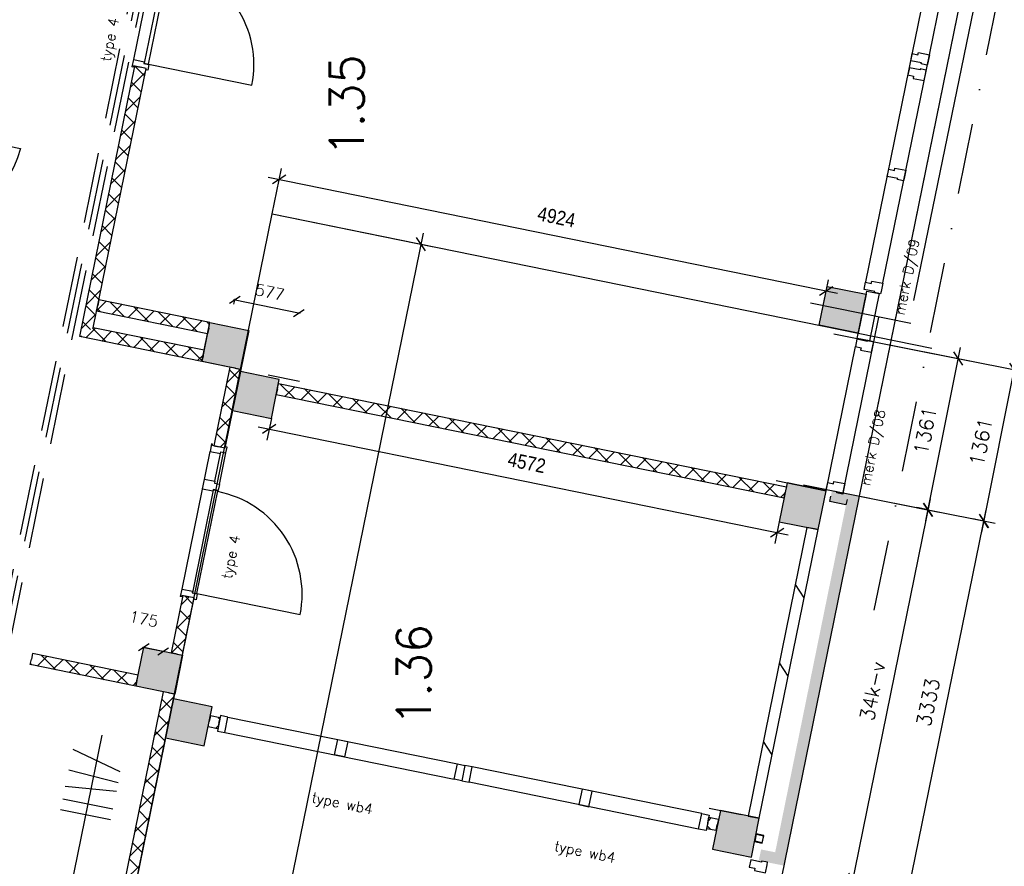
# Model space of a CAD drawing. Extents: x -84256 to 172857, y -58817 to 112048.
# Tile 27 of 90: x 22580 to 31266, y 20707 to 28180. Entities that reach past the tile are written whole.
import ezdxf

# ---------------------------------------------------------------- set-up
doc = ezdxf.new("R2010")
doc.units = 0
doc.header["$LTSCALE"] = 50
doc.header["$MEASUREMENT"] = 0
doc.header["$PDMODE"] = 3
doc.header["$PDSIZE"] = 0.001
doc.linetypes.add('DASHDOT', pattern=[25, 12.5, -6.25, 0, -6.25])
doc.linetypes.add('DASHED', pattern=[0.75, 0.5, -0.25])
doc.layers.get('0').update_dxf_attribs({"linetype": 'CONTINUOUS'})
doc.layers.get('DEFPOINTS').update_dxf_attribs({"linetype": 'CONTINUOUS'})
for name, color, linetype in [('_BRANDCOMPART', 6, 'DASHDOT'), ('_DETAILNUMMERS', 4, 'CONTINUOUS'), ('A--01A1_ACEER', 1, 'CONTINUOUS'), ('A--A21--_F123-', 9, 'CONTINUOUS'), ('A--A22--_F12--', 7, 'CONTINUOUS'), ('A--A22--_F123-', 9, 'CONTINUOUS'), ('A--A28--_F-2--', 7, 'CONTINUOUS'), ('A--A28--_F12--', 7, 'CONTINUOUS'), ('A--A28--_F123-', 9, 'CONTINUOUS'), ('A--L21--', 3, 'CONTINUOUS'), ('A--L21--_F-2--', 7, 'CONTINUOUS'), ('A--L21A2_ISOLATIE', 1, 'CONTINUOUS'), ('A--L22--', 7, 'CONTINUOUS'), ('A--L22--_F-2--', 7, 'CONTINUOUS'), ('A--L22--_F12--', 7, 'CONTINUOUS'), ('A--L28--', 7, 'CONTINUOUS'), ('A--L28--_F-2--', 7, 'CONTINUOUS'), ('A--L28--_F12--', 7, 'CONTINUOUS'), ('A--L31--', 2, 'CONTINUOUS'), ('A--L31--_F123-', 7, 'CONTINUOUS'), ('A--L32--', 7, 'CONTINUOUS'), ('A--L32--_F123-', 1, 'CONTINUOUS'), ('A--L32--_F123-DRAAIR', 7, 'CONTINUOUS'), ('A--L3A1_VPORTS', 1, 'CONTINUOUS'), ('A--M$1A-_F123-', 1, 'CONTINUOUS'), ('A--T$1A-_F123-_R', 4, 'CONTINUOUS'), ('kolom350x350', 1, 'CONTINUOUS'), ('TEKSTKOZIJNMERK', 2, 'CONTINUOUS'), ('X--LR---_CP', 7, 'CONTINUOUS')]:
    doc.layers.add(name, color=color, linetype=linetype)
doc.layers.add('bruto vloeroppervlak', color=3, linetype='CONTINUOUS', plot=False)
doc.styles.add('ALFA-0_25', font='ROMANS')
doc.styles.add('B-01', font='SIMPLEX.SHX', dxfattribs={"width": 0.8, "height": 4.5})
doc.styles.add('HIEMSTRA', font='romans.shx')
doc.styles.get("Standard").update_dxf_attribs({"font": 'txt', "width": 0.9})
doc.dimstyles.new('BEILEN', dxfattribs={"dimscale": 40, "dimtxt": 2.5, "dimasz": 2, "dimexe": 0.3, "dimexo": 0.3, "dimgap": 2, "dimtad": 1, "dimdec": 0, "dimzin": 0, "dimdsep": 46, "dimtxsty": 'HIEMSTRA', "dimblk1": 'OBLIQUE', "dimblk2": 'OBLIQUE', "dimsah": 1, "dimcen": -0.09, "dimdle": 0.3, "dimse1": 1, "dimclrd": 2, "dimclre": 2, "dimclrt": 3, "dimadec": 0, "dimazin": 0, "dimtfac": 1, "dimtdec": 4, "dimtofl": 0, "dimtmove": 2, "dimatfit": 3, "dimldrblk": 'OBLIQUE', "dimfxl": 1, "dimtvp": 625, "dimtolj": 1, "dimtzin": 0, "dimarcsym": 0})
doc.dimstyles.get("Standard").update_dxf_attribs({"dimscale": 40, "dimtxt": 2.5, "dimasz": 2, "dimexe": 0.3, "dimexo": 0.3, "dimgap": 2, "dimtad": 0, "dimdec": 0, "dimzin": 0, "dimdsep": 46, "dimtxsty": 'HIEMSTRA', "dimblk1": 'OBLIQUE', "dimblk2": 'OBLIQUE', "dimsah": 1, "dimcen": -0.09, "dimdle": 0.3, "dimse1": 1, "dimclrd": 2, "dimclre": 2, "dimclrt": 3, "dimadec": 0, "dimazin": 0, "dimtfac": 1, "dimtdec": 4, "dimtix": 1, "dimtmove": 0, "dimatfit": 3, "dimldrblk": 'OBLIQUE', "dimfxl": 1, "dimtvp": 625, "dimtolj": 1, "dimtzin": 0, "dimarcsym": 0})
doc.dimstyles.new('STANDARD$0', dxfattribs={"dimscale": 50, "dimtxt": 2.5, "dimasz": 2, "dimexe": 2, "dimexo": 0, "dimgap": 2, "dimtad": 1, "dimdec": 0, "dimzin": 0, "dimdsep": 46, "dimtxsty": 'ALFA-0_25', "dimblk1": 'OBLIQUE', "dimblk2": 'OBLIQUE', "dimsah": 1, "dimcen": -3, "dimdle": 2, "dimclrd": 1, "dimclre": 1, "dimclrt": 2, "dimadec": 0, "dimazin": 0, "dimtfac": 0.666667, "dimtofl": 0, "dimtmove": 2, "dimatfit": 3, "dimldrblk": 'OBLIQUE', "dimfxl": 1, "dimtvp": 0.833333, "dimtolj": 1, "dimtzin": 0, "dimarcsym": 0})

# ---------------------------------------------------------------- blocks, each defined once
blk = doc.blocks.new('*U1184')
at = {"layer": 'A--A22--_F123-', "linetype": 'Continuous'}
h = blk.add_hatch(dxfattribs=at)
h.set_pattern_fill('ALFAKRS', color=256, scale=120, style=0)
h.set_pattern_definition([(45, (-23169.33, -25422.21), (-84.8528, 84.8528), []), (135, (-23169.33, -25422.21), (-84.8528, -84.8528), [])])
h.paths.add_polyline_path([(0, 0), (-59, -39), (427.3, 2348), (476.3, 2338), (525.2, 2328), (59, 39)])
at = {"layer": 'A--L22--_F-2--', "color": 2, "linetype": 'Continuous'}
for points in [[(-59, -39), (-59, -39), (427.3, 2348), (476.3, 2338)], [(59, 39), (59, 39), (525.2, 2328), (476.3, 2338)]]:
    blk.add_lwpolyline(points, dxfattribs=at)
blk = doc.blocks.new('dr_930type4')
at = {"layer": 'A--L32--_F123-', "color": 1}
for p, q in [((67, 0), (1307, 0)), ((1038, -139), (1322, -139)), ((1057, -93.8), (1307, -93.8))]:
    blk.add_line(p, q, dxfattribs=at)
at = {"layer": 'A--L32--_F123-'}
for points in [[(0, -9), (0, 0), (67, 0), (67, -93.8), (52, -93.8), (52, -139), (0, -139), (0, -121), (12, -121), (12, -9), (0, -9)], [(969, 0), (1055, 0), (1057, 0), (1057, -93.8), (1057, -93.8), (1040, -93.8), (1040, -137), (1038, -139), (986, -139), (984, -137), (984, -93.8), (969, -93.8), (967, -93.8), (967, 0)], [(1374, -9), (1374, 0), (1307, 0), (1307, -93.8), (1322, -93.8), (1322, -139), (1374, -139), (1374, -121), (1362, -121), (1362, -9), (1374, -9)], [(54, -95.6), (54, -135.6), (980.1, -135.6), (977.1, -95.6), (54, -95.6)]]:
    blk.add_lwpolyline(points, close=True, dxfattribs=at)
blk.add_point((1374, 0), dxfattribs=at)
blk.add_point((1374, 0), dxfattribs=at)
at = {"layer": 'A--L32--_F123-DRAAIR', "color": 1}
blk.add_lwpolyline([(54, -135.6), (54, -1065.6, 0.414214), (973, -135.8)], format="xyb", dxfattribs=at)
at = {"layer": 'X--LR---_CP', "color": 1, "linetype": 'Continuous'}
blk.add_point((0, 0), dxfattribs=at)
at = {"layer": 'X--LR---_CP', "color": 1}
blk.add_point((982, 0), dxfattribs=at)
blk = doc.blocks.new('*U1126')
at = {"layer": 'A--A22--_F123-', "linetype": 'Continuous'}
h = blk.add_hatch(dxfattribs=at)
h.set_pattern_fill('ALFAKRS', color=256, scale=120, style=0)
h.set_pattern_definition([(45, (-24198.22, -25212.63), (-84.8528, 84.8528), []), (135, (-24198.22, -25212.63), (-84.8528, -84.8528), [])])
h.paths.add_polyline_path([(0, 0), (-10, -49), (-1087.9, 170.6), (-1028.9, 209.6), (-969.9, 248.6), (10, 49)])
at = {"layer": 'A--L22--_F-2--', "color": 2, "linetype": 'Continuous'}
for points in [[(0, 0), (10, 49), (-969.9, 248.6), (-969.9, 248.6)], [(0, 0), (-10, -49), (-1087.9, 170.6), (-1087.9, 170.6)]]:
    blk.add_lwpolyline(points, dxfattribs=at)
blk = doc.blocks.new('Q020437-')
at = {"layer": 'A--A28--_F12--', "color": 8}
for points in [[(-175, -175), (-175, 175), (175, 175)], [(-175, -175), (175, 175), (175, -175)]]:
    blk.add_solid(points, dxfattribs=at)
at = {"layer": 'A--L28--_F12--', "color": 3, "linetype": 'Continuous'}
blk.add_lwpolyline([(-175, -175), (-175, 175), (175, 175), (175, -175)], close=True, dxfattribs=at)
at = {"layer": 'X--LR---_CP'}
for p in [(-175, 0), (-175, 0), (175, 0)]:
    blk.add_point(p, dxfattribs=at)
blk = doc.blocks.new('_OBLIQUE')
at = {"color": 0, "linetype": 'ByBlock'}
blk.add_line((-0.5, -0.5), (0.5, 0.5), dxfattribs=at)
blk = doc.blocks.new('*D129')
at = {"layer": 'A--M$1A-_F123-', "color": 2, "linetype": 'Continuous', "lineweight": -2, "transparency": 16777216}
blk.add_line((23662.5, 22642.8), (23857.5, 22603.1), dxfattribs=at)
at = {"layer": 'DEFPOINTS', "color": 0, "linetype": 'Continuous', "transparency": 16777216}
for p in [(23674.3, 22640.4), (23845.7, 22605.5), (23845.7, 22605.5)]:
    blk.add_point(p, dxfattribs=at)
at = {"layer": 'A--M$1A-_F123-', "color": 2, "linetype": 'Continuous', "lineweight": -2, "transparency": 16777216, "xscale": 80, "yscale": 80, "zscale": 80}
for p, rotation in [((23674.3, 22640.4), 168.4862903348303), ((23845.7, 22605.5), 348.4862903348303)]:
    blk.add_blockref('_OBLIQUE', p, dxfattribs=dict(at, rotation=rotation))
at = {"layer": 'A--M$1A-_F123-', "color": 3, "linetype": 'Continuous', "transparency": 16777216, "insert": (23674.2, 22890.5), "char_height": 100, "attachment_point": 5, "rotation": 348.48629, "style": 'HIEMSTRA'}
blk.add_mtext('\\A1;175', dxfattribs=at)
blk = doc.blocks.new('*U1025')
at = {"layer": 'A--A22--_F123-', "linetype": 'Continuous'}
blk.add_hatch(color=256, dxfattribs=at).paths.add_polyline_path([(0, 0), (-147, 29.9), (2204.3, 11572.9), (2351.3, 11543), (2498.3, 11513), (147, -29.9)])
at = {"layer": 'A--A22--_F12--', "color": 8}
for points in [[(0, 0), (-147, 29.9), (2351.3, 11543), (2204.3, 11572.9)], [(2351.3, 11543), (2498.3, 11513), (0, 0), (147, -29.9)]]:
    blk.add_solid(points, dxfattribs=at)
at = {"layer": 'A--L22--_F12--', "color": 3, "linetype": 'Continuous'}
for points in [[(0, 0), (-147, 29.9), (2204.3, 11572.9), (2351.3, 11543)], [(0, 0), (147, -29.9), (2498.3, 11513), (2351.3, 11543)]]:
    blk.add_lwpolyline(points, dxfattribs=at)
blk = doc.blocks.new('*D404')
at = {"layer": 'A--M$1A-_F123-', "color": 1, "linetype": 'Continuous', "lineweight": -2, "transparency": 16777216}
for p, q in [((24469.5, 25667.6), (24479.6, 25717.2)), ((25054.3, 25587.9), (24465.4, 25707.8))]:
    blk.add_line(p, q, dxfattribs=at)
at = {"layer": 'DEFPOINTS', "color": 0, "linetype": 'Continuous', "transparency": 16777216}
for p in [(24467.1, 25655.8), (24477.2, 25705.4), (25032.5, 25540.7)]:
    blk.add_point(p, dxfattribs=at)
at = {"layer": 'A--M$1A-_F123-', "color": 1, "linetype": 'Continuous', "lineweight": -2, "transparency": 16777216, "xscale": 80, "yscale": 80, "zscale": 80}
for p, rotation in [((24477.2, 25705.4), 168.4862903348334), ((25042.6, 25590.3), 348.4862903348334)]:
    blk.add_blockref('_OBLIQUE', p, dxfattribs=dict(at, rotation=rotation))
at = {"layer": 'A--M$1A-_F123-', "color": 2, "linetype": 'Continuous', "transparency": 16777216, "insert": (24785.8, 25775.2), "char_height": 100, "attachment_point": 5, "rotation": 348.48629, "style": 'HIEMSTRA'}
blk.add_mtext('\\A1;577', dxfattribs=at)
blk = doc.blocks.new('dr_880 type1')
at = {"layer": 'A--L32--_F123-', "color": 1}
blk.add_line((67, 0), (917, 0), dxfattribs=at)
at = {"layer": 'A--L32--_F123-'}
for points in [[(0, 9), (0, 0), (67, 0), (67, 93.8), (50, 93.8), (50, 139), (0, 139), (0, 121), (12, 121), (12, 9), (0, 9)], [(52, 95.6), (52, 135.6), (932, 135.6), (929, 95.6), (52, 95.6)], [(984, 9), (984, 0), (917, 0), (917, 93.8), (934, 93.8), (934, 139), (984, 139), (984, 121), (972, 121), (972, 9), (984, 9)]]:
    blk.add_lwpolyline(points, close=True, dxfattribs=at)
at = {"layer": 'A--L32--_F123-DRAAIR', "color": 1}
blk.add_lwpolyline([(52, 135.6), (52, 1015.6, -0.381848), (924.9, 135.8)], format="xyb", dxfattribs=at)
at = {"layer": 'X--LR---_CP', "color": 1}
for p in [(12, 121), (12, 9)]:
    blk.add_point(p, dxfattribs=at)
at = {"layer": 'X--LR---_CP', "color": 2}
for p in [(972, 121), (972, 9)]:
    blk.add_point(p, dxfattribs=at)
at = {"layer": 'X--LR---_CP'}
blk.add_point((0, 0), dxfattribs=at)
blk = doc.blocks.new('kolom350x350')
at = {"layer": 'kolom350x350', "linetype": 'Continuous'}
blk.add_hatch(color=53, dxfattribs=at).paths.add_polyline_path([(0, 0), (350, 0), (350, 350), (0, 350)])
blk.add_lwpolyline([(0, 0), (350, 0), (350, 350), (0, 350)], close=True, dxfattribs=at)
blk = doc.blocks.new('*D590')
at = {"layer": 'A--M$1A-_F123-', "color": 1, "linetype": 'Continuous', "lineweight": -2, "transparency": 16777216}
for p, q in [((30400.7, 20391.1), (31105.8, 23852.9)), ((31085.9, 23755), (30987.9, 23774.9)), ((30420.6, 20489.1), (30322.7, 20509.1))]:
    blk.add_line(p, q, dxfattribs=at)
at = {"layer": 'DEFPOINTS', "color": 0, "linetype": 'Continuous', "transparency": 16777216}
for p in [(31085.9, 23755), (31085.9, 23755), (30420.6, 20489.1)]:
    blk.add_point(p, dxfattribs=at)
at = {"layer": 'A--M$1A-_F123-', "color": 1, "linetype": 'Continuous', "lineweight": -2, "transparency": 16777216, "xscale": 100, "yscale": 100, "zscale": 100}
for p, rotation in [((31085.9, 23755), 78.48652450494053), ((30420.6, 20489.1), 258.4865245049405)]:
    blk.add_blockref('_OBLIQUE', p, dxfattribs=dict(at, rotation=rotation))
at = {"layer": 'A--M$1A-_F123-', "color": 2, "linetype": 'Continuous', "transparency": 16777216, "insert": (30594, 22154.5), "char_height": 125, "attachment_point": 5, "rotation": 78.48652, "style": 'ALFA-0_25'}
blk.add_mtext('\\A1;3333', dxfattribs=at)
blk = doc.blocks.new('*D591')
at = {"layer": 'A--M$1A-_F123-', "color": 1, "linetype": 'Continuous', "lineweight": -2, "transparency": 16777216}
for p, q in [((29910.8, 20490.9), (30613.4, 23951.5)), ((30593.5, 23853.5), (30495.5, 23873.4)), ((29930.7, 20588.9), (29832.7, 20608.8))]:
    blk.add_line(p, q, dxfattribs=at)
at = {"layer": 'DEFPOINTS', "color": 0, "linetype": 'Continuous', "transparency": 16777216}
for p in [(30593.5, 23853.5), (30593.5, 23853.5), (29930.7, 20588.9)]:
    blk.add_point(p, dxfattribs=at)
at = {"layer": 'A--M$1A-_F123-', "color": 1, "linetype": 'Continuous', "lineweight": -2, "transparency": 16777216, "xscale": 100, "yscale": 100, "zscale": 100}
for p, rotation in [((30593.5, 23853.5), 78.5233634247), ((29930.7, 20588.9), 258.5233634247)]:
    blk.add_blockref('_OBLIQUE', p, dxfattribs=dict(at, rotation=rotation))
at = {"layer": 'A--M$1A-_F123-', "color": 2, "linetype": 'Continuous', "transparency": 16777216, "insert": (30102.9, 22253.5), "char_height": 125, "attachment_point": 5, "rotation": 78.52336, "style": 'ALFA-0_25'}
blk.add_mtext('\\A1;34k-v', dxfattribs=at)
blk = doc.blocks.new('*D595')
at = {"layer": 'A--M$1A-_F123-', "color": 1, "linetype": 'Continuous', "lineweight": -2, "transparency": 16777216}
for p, q in [((30254.4, 25309.7), (31451, 25070.3)), ((31066.3, 23656.9), (31372.6, 25188)), ((29987.3, 23974.8), (31183.9, 23735.3))]:
    blk.add_line(p, q, dxfattribs=at)
at = {"layer": 'DEFPOINTS', "color": 0, "linetype": 'Continuous', "transparency": 16777216}
for p in [(30254.4, 25309.7, -0.1), (31353, 25089.9), (29987.3, 23974.8)]:
    blk.add_point(p, dxfattribs=at)
at = {"layer": 'A--M$1A-_F123-', "color": 1, "linetype": 'Continuous', "lineweight": -2, "transparency": 16777216, "xscale": 100, "yscale": 100, "zscale": 100}
for p, rotation in [((31353, 25089.9), 78.68607110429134), ((31085.9, 23755), 258.6860711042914)]:
    blk.add_blockref('_OBLIQUE', p, dxfattribs=dict(at, rotation=rotation))
at = {"layer": 'A--M$1A-_F123-', "color": 2, "linetype": 'Continuous', "transparency": 16777216, "insert": (31060.1, 24454.3), "char_height": 125, "attachment_point": 5, "rotation": 78.68607, "style": 'ALFA-0_25'}
blk.add_mtext('\\A1;1361', dxfattribs=at)
blk = doc.blocks.new('*D596')
at = {"layer": 'A--M$1A-_F123-', "color": 1, "linetype": 'Continuous', "lineweight": -2, "transparency": 16777216}
for p, q in [((29762, 25408.2), (30958.6, 25168.8)), ((30573.9, 23755.4), (30880.2, 25286.5)), ((29494.9, 24073.3), (30691.6, 23833.9))]:
    blk.add_line(p, q, dxfattribs=at)
at = {"layer": 'DEFPOINTS', "color": 0, "linetype": 'Continuous', "transparency": 16777216}
for p in [(29762, 25408.2, -0.1), (30860.6, 25188.4), (29494.9, 24073.3)]:
    blk.add_point(p, dxfattribs=at)
at = {"layer": 'A--M$1A-_F123-', "color": 1, "linetype": 'Continuous', "lineweight": -2, "transparency": 16777216, "xscale": 100, "yscale": 100, "zscale": 100}
for p, rotation in [((30860.6, 25188.4), 78.68607110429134), ((30593.5, 23853.5), 258.6860711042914)]:
    blk.add_blockref('_OBLIQUE', p, dxfattribs=dict(at, rotation=rotation))
at = {"layer": 'A--M$1A-_F123-', "color": 2, "linetype": 'Continuous', "transparency": 16777216, "insert": (30567.7, 24552.8), "char_height": 125, "attachment_point": 5, "rotation": 78.68607, "style": 'ALFA-0_25'}
blk.add_mtext('\\A1;1361', dxfattribs=at)
blk = doc.blocks.new('*U862')
at = {"layer": 'A--A22--_F123-', "linetype": 'Continuous'}
h = blk.add_hatch(dxfattribs=at)
h.set_pattern_fill('ALFAKRS', color=256, scale=120, style=0)
h.set_pattern_definition([(45, (-23614.39, -22346.49), (-84.8528, 84.8528), []), (135, (-23614.39, -22346.49), (-84.8528, -84.8528), [])])
h.paths.add_polyline_path([(0, 0), (-10, -49), (-940.9, 140.6), (-930.9, 189.6), (-920.9, 238.6), (10, 49)])
at = {"layer": 'A--L22--_F-2--', "color": 2, "linetype": 'Continuous'}
for points in [[(0, 0), (-10, -49), (-940.9, 140.6), (-930.9, 189.6)], [(0, 0), (10, 49), (-920.9, 238.6), (-930.9, 189.6)]]:
    blk.add_lwpolyline(points, dxfattribs=at)
blk = doc.blocks.new('*U861')
at = {"layer": 'A--A22--_F123-', "linetype": 'Continuous'}
h = blk.add_hatch(dxfattribs=at)
h.set_pattern_fill('ALFAKRS', color=256, scale=120, style=0)
h.set_pattern_definition([(45, (-23896.05, -22238.08), (-84.8528, 84.8528), []), (135, (-23896.05, -22238.08), (-84.8528, -84.8528), [])])
h.paths.add_polyline_path([(0, 0), (49, -10), (-623.8, -3312.6), (-662.8, -3253.6), (-701.8, -3194.7), (-49, 10)])
at = {"layer": 'A--L22--_F-2--', "color": 2, "linetype": 'Continuous'}
for points in [[(0, 0), (-49, 10), (-701.8, -3194.7), (-701.8, -3194.7)], [(0, 0), (49, -10), (-623.8, -3312.6), (-623.8, -3312.6)]]:
    blk.add_lwpolyline(points, dxfattribs=at)
blk = doc.blocks.new('*U860')
at = {"layer": 'A--A22--_F123-', "linetype": 'Continuous'}
h = blk.add_hatch(dxfattribs=at)
h.set_pattern_fill('ALFAKRS', color=256, scale=120, style=0)
h.set_pattern_definition([(45, (-24248.12, -25457.6), (-84.8528, 84.8528), []), (135, (-24248.12, -25457.6), (-84.8528, -84.8528), [])])
h.paths.add_polyline_path([(0, 0), (-10, -49), (-989.9, 150.6), (-979.9, 199.6), (-969.9, 248.6), (10, 49)])
at = {"layer": 'A--L22--_F-2--', "color": 2, "linetype": 'Continuous'}
for points in [[(0, 0), (-10, -49), (-989.9, 150.6), (-979.9, 199.6)], [(0, 0), (10, 49), (-969.9, 248.6), (-979.9, 199.6)]]:
    blk.add_lwpolyline(points, dxfattribs=at)
blk = doc.blocks.new('*D625')
at = {"layer": 'A--M$1A-_F123-', "color": 1, "lineweight": -2, "transparency": 16777216}
for p, q in [((24683, 24586.4), (29359, 23633.9)), ((24800.3, 24661.2), (24761, 24468.5)), ((29280.3, 23748.6), (29241, 23555.9))]:
    blk.add_line(p, q, dxfattribs=at)
at = {"layer": 'DEFPOINTS', "color": 0, "transparency": 16777216}
for p in [(24800.3, 24661.2), (29280.3, 23748.6), (29261, 23653.9)]:
    blk.add_point(p, dxfattribs=at)
at = {"layer": 'A--M$1A-_F123-', "color": 1, "lineweight": -2, "transparency": 16777216, "xscale": 100, "yscale": 100, "zscale": 100}
for p, rotation in [((24781, 24566.5), 168.4862903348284), ((29261, 23653.9), 348.4862903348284)]:
    blk.add_blockref('_OBLIQUE', p, dxfattribs=dict(at, rotation=rotation))
at = {"layer": 'A--M$1A-_F123-', "color": 2, "transparency": 16777216, "insert": (27053.4, 24269.4), "char_height": 125, "attachment_point": 5, "rotation": 348.48629}
blk.add_mtext('\\A1;4572', dxfattribs=at)
blk = doc.blocks.new('*U848')
at = {"layer": 'A--A22--_F123-', "linetype": 'Continuous'}
h = blk.add_hatch(dxfattribs=at)
h.set_pattern_fill('ALFAKRS', color=256, scale=120, style=0)
h.set_pattern_definition([(45, (-24853.16, -24920.84), (-84.8528, 84.8528), []), (135, (-24853.16, -24920.84), (-84.8528, -84.8528), [])])
h.paths.add_polyline_path([(0, 0), (10, 49), (4490, -863.6), (4480, -912.6), (4470, -961.6), (-10, -49)])
at = {"layer": 'A--L22--_F-2--', "color": 2, "linetype": 'Continuous'}
for points in [[(0, 0), (-10, -49), (4470, -961.6), (4480, -912.6)], [(0, 0), (10, 49), (4490, -863.6), (4480, -912.6)]]:
    blk.add_lwpolyline(points, dxfattribs=at)
blk = doc.blocks.new('koz01')
at = {"layer": 'A--L31--', "linetype": 'Continuous'}
for points in [[(0, -69.5), (67, -69.5), (67, 69.5), (0, 69.5)], [(1055, -69.5), (1145, -69.5), (1145, 69.5), (1055, 69.5)], [(2200, -69.5), (2133, -69.5), (2133, 69.5), (2200, 69.5)]]:
    blk.add_lwpolyline(points, close=True, dxfattribs=at)
at = {"layer": 'A--L3A1_VPORTS'}
for p, q in [((2133, 69.5), (67, 69.5)), ((2133, -69.5), (67, -69.5))]:
    blk.add_line(p, q, dxfattribs=at)
blk = doc.blocks.new('*U847')
at = {"layer": 'A--A22--_F123-', "linetype": 'Continuous'}
h = blk.add_hatch(dxfattribs=at)
h.set_pattern_fill('ALFAKRS', color=256, scale=120, style=0)
h.set_pattern_definition([(45, (-24337.59, -21969.05), (-84.8528, 84.8528), []), (135, (-24337.59, -21969.05), (-84.8528, -84.8528), [])])
h.paths.add_polyline_path([(0, 0), (-10, -49), (-95, -31.7), (-85, 17.3), (-75, 66.3), (10, 49)])
at = {"layer": 'A--L22--_F-2--', "color": 2, "linetype": 'Continuous'}
for points in [[(0, 0), (-10, -49), (-95, -31.7), (-85, 17.3)], [(0, 0), (10, 49), (-75, 66.3), (-85, 17.3)]]:
    blk.add_lwpolyline(points, dxfattribs=at)
blk = doc.blocks.new('*U846')
at = {"layer": 'A--A22--_F123-', "linetype": 'Continuous'}
h = blk.add_hatch(dxfattribs=at)
h.set_pattern_fill('ALFAKRS', color=256, scale=120, style=0)
h.set_pattern_definition([(45, (-28649.05, -21090.8), (-84.8528, 84.8528), []), (135, (-28649.05, -21090.8), (-84.8528, -84.8528), [])])
h.paths.add_polyline_path([(0, 0), (10, 49), (94.2, 31.8), (84.3, -17.2), (74.3, -66.2), (-10, -49)])
at = {"layer": 'A--L22--_F-2--', "color": 2, "linetype": 'Continuous'}
for points in [[(0, 0), (-10, -49), (74.3, -66.2), (84.3, -17.2)], [(0, 0), (10, 49), (94.2, 31.8), (84.3, -17.2)]]:
    blk.add_lwpolyline(points, dxfattribs=at)
blk = doc.blocks.new('*U845')
at = {"layer": 'A--A22--_F123-', "linetype": 'Continuous'}
h = blk.add_hatch(dxfattribs=at)
h.set_pattern_fill('ALFAKRS', color=256, scale=120, style=0)
h.set_pattern_definition([(45, (-24482.2, -25103.75), (-84.8528, 84.8528), []), (135, (-24482.2, -25103.75), (-84.8528, -84.8528), [])])
h.paths.add_polyline_path([(0, 0), (49, -10), (-92.6, -704.9), (-141.6, -694.9), (-190.5, -684.9), (-49, 10)])
at = {"layer": 'A--L22--_F-2--', "color": 2, "linetype": 'Continuous'}
for points in [[(0, 0), (-49, 10), (-190.5, -684.9), (-141.6, -694.9)], [(0, 0), (49, -10), (-92.6, -704.9), (-141.6, -694.9)]]:
    blk.add_lwpolyline(points, dxfattribs=at)
blk = doc.blocks.new('*U844')
at = {"layer": 'A--A22--_F123-', "linetype": 'Continuous'}
h = blk.add_hatch(dxfattribs=at)
h.set_pattern_fill('ALFAKRS', color=256, scale=120, style=0)
h.set_pattern_definition([(45, (-23968.23, -22580.57), (-84.8528, 84.8528), []), (135, (-23968.23, -22580.57), (-84.8528, -84.8528), [])])
h.paths.add_polyline_path([(0, 0), (-49, 10), (54, 515.4), (103, 505.5), (152, 495.5), (49, -10)])
at = {"layer": 'A--L22--_F-2--', "color": 2, "linetype": 'Continuous'}
for points in [[(0, 0), (-49, 10), (54, 515.4), (103, 505.5)], [(0, 0), (49, -10), (152, 495.5), (103, 505.5)]]:
    blk.add_lwpolyline(points, dxfattribs=at)
blk = doc.blocks.new('Q020607-')
at = {"layer": 'A--A28--_F-2--', "color": 3}
for points in [[(-31.4, 31.5), (-35, -34.9), (-35, 35.1)], [(-31.4, 31.5), (-35, 35.1), (35, 35.1)], [(-31.4, 31.5), (-31.4, -31.3), (-35, -34.9)], [(35, 35.1), (31.4, 31.5), (-31.4, 31.5)], [(35, 35.1), (35, -34.9), (31.4, 31.5)], [(35, -34.9), (31.4, -31.3), (31.4, 31.5)], [(35, -34.9), (-35, -34.9), (-31.4, -31.3)], [(35, -34.9), (-31.4, -31.3), (31.4, -31.3)]]:
    blk.add_solid(points, dxfattribs=at)
at = {"layer": 'A--L28--_F-2--', "color": 3, "linetype": 'Continuous'}
blk.add_lwpolyline([(-35, -34.9), (-31.4, -31.3), (-31.4, 31.5), (31.4, 31.5), (31.4, -31.3), (-31.4, -31.3), (-35, -34.9), (35, -34.9), (35, 35.1), (-35, 35.1)], close=True, dxfattribs=at)
at = {"layer": 'X--LR---_CP', "color": 4, "linetype": 'Continuous'}
for p in [(-35, 0.1), (0, 0), (35, 0.1)]:
    blk.add_point(p, dxfattribs=at)
blk = doc.blocks.new('*D1346')
at = {"layer": 'bruto vloeroppervlak', "color": 1, "lineweight": -2, "transparency": 16777216}
for p, q in [((24808.3, 26466.1), (26218.2, 26178.9)), ((26140.2, 26296.8), (22722.7, 9519.7)), ((21430.7, 9884.9), (22840.6, 9597.7))]:
    blk.add_line(p, q, dxfattribs=at)
at = {"layer": 'DEFPOINTS', "color": 0, "transparency": 16777216}
for p in [(24808.3, 26466.1), (21430.7, 9884.9), (22742.6, 9617.7)]:
    blk.add_point(p, dxfattribs=at)
at = {"layer": 'bruto vloeroppervlak', "color": 1, "lineweight": -2, "transparency": 16777216, "xscale": 100, "yscale": 100, "zscale": 100}
for p, rotation in [((26120.3, 26198.8), 78.48629033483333), ((22742.6, 9617.7), 258.4862903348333)]:
    blk.add_blockref('_OBLIQUE', p, dxfattribs=dict(at, rotation=rotation))
at = {"layer": 'bruto vloeroppervlak', "color": 2, "transparency": 16777216, "insert": (24272.2, 17940.7), "char_height": 125, "attachment_point": 5, "rotation": 78.48629}
blk.add_mtext('\\A1;16922', dxfattribs=at)
blk = doc.blocks.new('*D1347')
at = {"layer": 'bruto vloeroppervlak', "color": 1, "lineweight": -2, "transparency": 16777216}
for p, q in [((24808.3, 26466.1), (24890.2, 26867.9)), ((24772.2, 26789.9), (29793.5, 25767.1)), ((29633.6, 25483.2), (29715.5, 25885))]:
    blk.add_line(p, q, dxfattribs=at)
at = {"layer": 'DEFPOINTS', "color": 0, "transparency": 16777216}
for p in [(24808.3, 26466.1), (29695.5, 25787), (29633.6, 25483.2)]:
    blk.add_point(p, dxfattribs=at)
at = {"layer": 'bruto vloeroppervlak', "color": 1, "lineweight": -2, "transparency": 16777216, "xscale": 100, "yscale": 100, "zscale": 100}
for p, rotation in [((24870.2, 26769.9), 168.4862903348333), ((29695.5, 25787), 348.4862903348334)]:
    blk.add_blockref('_OBLIQUE', p, dxfattribs=dict(at, rotation=rotation))
at = {"layer": 'bruto vloeroppervlak', "color": 2, "transparency": 16777216, "insert": (27315.3, 26437.7), "char_height": 125, "attachment_point": 5, "rotation": 348.48629}
blk.add_mtext('\\A1;4924', dxfattribs=at)

msp = doc.modelspace()

# ---------------------------------------------------------------- hatches: boundary and pattern name
at = {"layer": 'A--A28--_F123-'}
msp.add_hatch(color=53, dxfattribs=at).paths.add_polyline_path([(28761.3, 21200.9), (29104.3, 21131), (29034.4, 20788.1), (28691.4, 20857.9)])

# ---------------------------------------------------------------- linework, layer by layer
at = {"color": 4, "linetype": 'Continuous', "ltscale": 2}
for p, q in [((21430.7, 9884.9), (24808.3, 26466.1)), ((24808.3, 26466.1), (30627.8, 25280.6))]:
    msp.add_line(p, q, dxfattribs=at)
at = {"layer": '_BRANDCOMPART'}
msp.add_lwpolyline([(30119.3, 22968.6), (32196.6, 33255.9), (30494.6, 33582.1)], dxfattribs=at)
at = {"layer": '_DETAILNUMMERS', "color": 6, "linetype": 'DASHED', "ltscale": 25}
for points in [[(4701.8, 22779.7), (5365, 26187.1), (22399.3, 22717.2), (25562.3, 38172), (33002, 38171.7), (33002, 39806.3), (38123.1, 39806.3), (38123.1, 56531.9), (39427, 56531.9)], [(4750.9, 22770.1), (5404.4, 26128), (22438.3, 22658.2), (25603.1, 38122), (33052, 38121.7), (33052, 39756.3), (38173.1, 39756.3), (38173.1, 39756.3), (38173.1, 56481.9), (39427, 56481.9)], [(4799.9, 22760.6), (5443.9, 26069), (22477.4, 22599.2), (25644, 38071.9), (33102, 38071.7), (33102, 39706.3), (38223.1, 39706.3), (38223.1, 56431.9), (39427, 56431.9)]]:
    msp.add_lwpolyline(points, dxfattribs=at)
at = {"layer": 'A--01A1_ACEER', "linetype": 'Continuous'}
msp.add_line((31185.9, 29217.9), (30465.8, 25700.9), dxfattribs=at)
at = {"layer": 'A--A21--_F123-', "color": 2, "linetype": 'Continuous'}
for points in [[(29271.4, 20723.2), (29224.8, 20732.7), (29938.3, 23984.7), (29889.3, 23994.7)], [(29938.3, 23984.7), (29987.3, 23974.8), (29269.5, 20765.9), (29322.8, 20712.7)], [(29879.3, 23945.7), (29869.3, 23896.7), (29735.8, 23975), (29725.8, 23926)], [(29735.8, 23975), (29745.7, 24024), (29879.3, 23945.7), (29889.3, 23994.7)], [(29110.3, 20807.1), (29120.2, 20856.1), (29284.1, 20771.7), (29245.4, 20830.6)], [(29284.1, 20771.7), (29322.8, 20712.7), (29110.3, 20807.1), (29100.3, 20758.1)]]:
    msp.add_solid(points, dxfattribs=at).dxf.unprotected_set("ltscale", 0)
at = {"layer": 'A--A28--_F12--', "color": 8}
for points in [[(29633.6, 25483.2), (29703.5, 25826.1), (30046.4, 25756.3)], [(29633.6, 25483.2), (30046.4, 25756.3), (29976.6, 25413.3)], [(24188.2, 25163.6), (24258.1, 25506.6), (24601.1, 25436.7)], [(24188.2, 25163.6), (24601.1, 25436.7), (24531.2, 25093.8)], [(23604.4, 22297.5), (23674.3, 22640.4), (24017.2, 22570.6)], [(23604.4, 22297.5), (24017.2, 22570.6), (23947.4, 22227.6)]]:
    msp.add_solid(points, dxfattribs=at)
at = {"layer": 'A--L21--', "color": 4, "linetype": 'Continuous'}
msp.add_lwpolyline([(30162.1, 25762.8), (30077.1, 25345.2), (29967.3, 25367.1), (30052.3, 25785.1)], close=True, dxfattribs=at)
at = {"layer": 'A--L21--_F-2--', "color": 3, "linetype": 'Continuous'}
msp.add_lwpolyline([(29879.3, 23945.7), (29869.3, 23896.7), (29725.8, 23926), (29735.8, 23975)], dxfattribs=at).dxf.unprotected_set("ltscale", 0)
at = {"layer": 'A--L21A2_ISOLATIE', "linetype": 'Continuous', "ltscale": 10}
for p, q in [((30457.9, 27901.4), (30750.4, 29337.8)), ((30604.8, 27871.4), (30872.3, 29184.8)), ((30043.3, 25865.6), (30458.1, 27901.3, 9.6)), ((30194.5, 25856.2), (30605.1, 27871.4)), ((29693.1, 24021.7), (29952.5, 25295.1)), ((29840.1, 23991.7), (30114.3, 25337.7)), ((29252.1, 24111.5), (29693.1, 24021.7)), ((29252.1, 24111.5), (29693.1, 24021.7)), ((28663.3, 21220.9), (28943.8, 21163.7))]:
    msp.add_line(p, q, dxfattribs=at)
at = {"layer": 'A--L21A2_ISOLATIE', "color": 2, "linetype": 'Continuous', "ltscale": 10}
msp.add_lwpolyline([(29006.3, 21151), (29104.3, 21131.1), (29623.2, 23678.7), (29525.2, 23698.7)], close=True, dxfattribs=at)
at = {"layer": 'A--L22--_F-2--', "color": 2, "linetype": 'Continuous'}
for p, q in [((23235.3, 25495.5), (23235.3, 25495.5)), ((23313.3, 25377.6), (23313.3, 25377.6)), ((24215.2, 25295.9), (24215.2, 25295.9)), ((24195.2, 25197.9), (24195.2, 25197.9)), ((23303.9, 21863.3), (22824.9, 19511.6)), ((23049.6, 21742.3), (23463.2, 21542.8)), ((23012.4, 21559.3), (23448.4, 21445.5)), ((22982.6, 21413.3), (23433, 21369.5)), ((22960.3, 21303.8), (23401.3, 21213.9)), ((22941, 21208.7), (23381.9, 21118.9))]:
    msp.add_line(p, q, dxfattribs=at).dxf.unprotected_set("ltscale", 0)
at = {"layer": 'A--L28--_F12--', "color": 3, "linetype": 'Continuous'}
for points in [[(29633.6, 25483.2), (29703.5, 25826.1), (30046.4, 25756.3), (29976.6, 25413.3)], [(24188.2, 25163.6), (24258.1, 25506.6), (24601.1, 25436.7), (24531.2, 25093.8)], [(23604.4, 22297.5), (23674.3, 22640.4), (24017.2, 22570.6), (23947.4, 22227.6)]]:
    msp.add_lwpolyline(points, close=True, dxfattribs=at)
at = {"layer": 'A--L31--', "color": 2, "linetype": 'Continuous'}
for points in [[(30440.7, 27817.2), (30453.7, 27880.8), (30503.6, 27870.6), (30507.8, 27891.2), (30604.8, 27871.4), (30590.2, 27799.9), (30585.9, 27778.4), (30571.2, 27781.4), (30532.9, 27789.2), (30534.7, 27798)], [(30029.7, 25799), (30042.7, 25862.6), (30092.7, 25852.4), (30096.9, 25873), (30193.9, 25853.2), (30179.3, 25781.7), (30174.9, 25760.1), (30160.2, 25763.2), (30122, 25771), (30123.8, 25779.8)], [(29965.4, 25358.8), (29952.5, 25295.1), (30002.5, 25284.9), (29998.3, 25264.4), (30095.3, 25244.6), (30109.8, 25316.1), (30114.2, 25337.7), (30099.5, 25340.7), (30061.3, 25348.5), (30059.5, 25339.6)], [(29694.9, 24030.6), (29707.9, 24094.3), (29757.8, 24084.1), (29762, 24104.7), (29859, 24084.9), (29844.5, 24013.4), (29840.1, 23991.8), (29825.4, 23994.8), (29787.1, 24002.6), (29788.9, 24011.4)], [(29029.4, 20763.3), (29016.4, 20699.6), (29066.4, 20689.5), (29062.2, 20668.9), (29159.2, 20649.1), (29173.8, 20720.7), (29178.1, 20742.2), (29163.4, 20745.2), (29125.2, 20753), (29123.4, 20744.2)]]:
    msp.add_lwpolyline(points, close=True, dxfattribs=at)
for points, elevation in [([(30428.4, 27756.3), (30415.4, 27692.6), (30465.4, 27682.4), (30461.2, 27661.9), (30558.2, 27642.1), (30572.8, 27713.7), (30577.2, 27735.2), (30562.5, 27738.2), (30524.2, 27746), (30522.5, 27737.2)], 7.8), ([(30233, 26796.3), (30246, 26860), (30295.9, 26849.8), (30300.1, 26870.4), (30397.1, 26850.6), (30382.5, 26779.1), (30378.1, 26757.5), (30363.4, 26760.6), (30325.2, 26768.3), (30327, 26777.2)], 7.2)]:
    msp.add_lwpolyline(points, close=True, dxfattribs=dict(at, elevation=elevation))
at = {"layer": 'A--L31--_F123-', "color": 1, "linetype": 'Continuous'}
for p, q in [((29500.7, 23077.3), (29422.7, 23195.2)), ((29359.5, 22384.2), (29281.5, 22502.2)), ((29218.4, 21691.2), (29140.4, 21809.1))]:
    msp.add_line(p, q, dxfattribs=at)
at = {"layer": 'A--L3A1_VPORTS'}
for p, q in [((29987.3, 23974.8), (31058.3, 29232.8)), ((30441.4, 25497.2), (29557.6, 25677.2)), ((30114.2, 25337.7), (30158.5, 25554.8))]:
    msp.add_line(p, q, dxfattribs=at)
at = {"layer": 'bruto vloeroppervlak'}
msp.add_lwpolyline([(25521.6, 2051.9), (31625.1, 32015.2)], dxfattribs=at)
at = {"layer": 'kolom350x350', "linetype": 'Continuous'}
msp.add_line((24773.4, 25044.4), (25048.8, 24988.3), dxfattribs=at)
at = {"layer": 'X--LR---_CP'}
for p in [(29668.5, 25654.6), (29668.5, 25654.6), (30011.5, 25584.8), (30031.1, 25580.8), (30031.1, 25580.8), (30031.1, 25580.8), (30031.1, 25580.8), (24223.2, 25335.1), (24223.2, 25335.1), (24566.1, 25265.3), (23639.3, 22469), (23639.3, 22469), (23982.3, 22399.1)]:
    msp.add_point(p, dxfattribs=at)

# ---------------------------------------------------------------- block references
at = {"layer": 'A--L21--', "linetype": 'Continuous'}
for name, p in [('*U1184', (23169.3, 25422.2)), ('*U860', (24248.1, 25457.6)), ('*U1126', (24198.2, 25212.6)), ('*U844', (23968.2, 22580.6)), ('*U862', (23614.4, 22346.5)), ('*U861', (23896.1, 22238.1))]:
    msp.add_blockref(name, p, dxfattribs=at)
at = {"layer": 'A--L22--', "linetype": 'Continuous'}
msp.add_blockref('*U1025', (21585.5, 27301.2), dxfattribs=at)
at = {"layer": 'A--L22--'}
for name, p in [('*U845', (24482.2, 25103.8)), ('*U848', (24853.2, 24920.8)), ('*U847', (24337.6, 21969.1)), ('*U846', (28649.1, 21090.8))]:
    msp.add_blockref(name, p, dxfattribs=at)
at = {"layer": 'A--L28--', "linetype": 'Continuous'}
for p, rotation in [((29840, 25619.7), 348.486290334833), ((29840, 25619.7), 348.486290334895), ((24394.7, 25300.2), 348.486290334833), ((24394.7, 25300.2), 348.486290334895), ((23810.8, 22434), 348.486290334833), ((23810.8, 22434), 348.486290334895)]:
    msp.add_blockref('Q020437-', p, dxfattribs=dict(at, rotation=rotation))
at = {"layer": 'A--L28--', "rotation": 258.486290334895}
msp.add_blockref('Q020607-', (29103.6, 20952.6), dxfattribs=at)
at = {"layer": 'A--L32--', "linetype": 'Continuous', "rotation": 78.48629033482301}
for p in [(23573.6, 27762.6), (23999.2, 23088.4)]:
    msp.add_blockref('dr_930type4', p, dxfattribs=at)
at = {"layer": 'A--L32--', "rotation": 258.4862903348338}
msp.add_blockref('dr_880 type1', (21603.6, 27297.5), dxfattribs=at)
at = {"layer": 'A--L3A1_VPORTS', "xscale": -1, "rotation": 348.4862903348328}
msp.add_blockref('koz01', (26493.3, 21529.9), dxfattribs=at)
at = {"layer": 'A--L3A1_VPORTS', "rotation": 348.4862903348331}
msp.add_blockref('koz01', (26493.3, 21529.9), dxfattribs=at)
at = {"layer": 'kolom350x350', "linetype": 'Continuous', "rotation": 348.486290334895}
for p in [(24457.3, 24731), (29280.3, 23748.6), (23865.8, 21840.9), (28691.4, 20858)]:
    msp.add_blockref('kolom350x350', p, dxfattribs=at)

# ---------------------------------------------------------------- texts
at = {"layer": 'A--T$1A-_F123-_R', "style": 'ALFA-0_25'}
for s, p in [('1.35', (25614.6, 26973.3)), ('1.36', (26206.1, 21946.1))]:
    msp.add_text(s, height=300, rotation=90, dxfattribs=at).set_placement(p)
at = {"layer": 'TEKSTKOZIJNMERK', "style": 'B-01'}
for s, rotation, p in [('type 4', 78.40867, (23378.7, 27804.4)), ('merk D/09', 78.48629, (30382.8, 25566.4, -1)), ('merk D/08', 78.48629, (30080.8, 24059.9, -1)), ('type 4', 78.40867, (24447.7, 23238.1)), ('type wb4 ', 348.40867, (25149.3, 21273.8)), ('type wb4 ', 348.40867, (27289.7, 20845.9))]:
    msp.add_text(s, height=90, rotation=rotation, dxfattribs=at).set_placement(p)

# ---------------------------------------------------------------- dimensions: what is measured, and where the dimension line sits
at = {"layer": 'A--M$1A-_F123-', "linetype": 'Continuous'}
dim = msp.add_aligned_dim(p1=(25032.5, 25540.7), p2=(24467.1, 25655.8), distance=-50.6, dimstyle='Standard', override={"dimtad": 1, "dimclrd": 1, "dimclre": 1, "dimclrt": 2}, dxfattribs=at)
dim.commit()
dim.dimension.update_dxf_attribs({"geometry": '*D404', "text_midpoint": (24785.8, 25775.2)})
for p1, p2, distance, picture, middle in [((29494.9, 24073.3), (29762, 25408.2, -0.1), -1120.4, '*D596', (30567.7, 24552.8)), ((29987.3, 23974.8), (30254.4, 25309.7, -0.1), -1120.4, '*D595', (31060.1, 24454.3)), ((30420.6, 20489.1), (31085.9, 23755), 0, '*D590', (30594, 22154.5))]:
    dim = msp.add_aligned_dim(p1=p1, p2=p2, distance=distance, dimstyle='STANDARD$0', dxfattribs=at)
    dim.commit()
    dim.dimension.update_dxf_attribs({"geometry": picture, "text_midpoint": middle})
at = {"layer": 'A--M$1A-_F123-'}
dim = msp.add_aligned_dim(p1=(24800.3, 24661.2), p2=(29280.3, 23748.6), distance=-96.6, dimstyle='STANDARD$0', override={"dimtxsty": 'Standard'}, dxfattribs=at)
dim.commit()
dim.dimension.update_dxf_attribs({"geometry": '*D625', "text_midpoint": (27053.4, 24269.4)})
at = {"layer": 'A--M$1A-_F123-', "linetype": 'Continuous'}
dim = msp.add_aligned_dim(p1=(29930.7, 20588.9), p2=(30593.5, 23853.5), distance=0, text='34k-v', dimstyle='STANDARD$0', dxfattribs=at)
dim.commit()
dim.dimension.update_dxf_attribs({"geometry": '*D591', "text_midpoint": (30102.9, 22253.5)})
dim = msp.add_linear_dim(base=(23845.7, 22605.5), p1=(23674.3, 22640.4), p2=(23845.7, 22605.5), angle=348.48629, dimstyle='BEILEN', dxfattribs=at)
dim.commit()
dim.dimension.update_dxf_attribs({"geometry": '*D129', "text_midpoint": (23674.2, 22890.5), "dimtype": 161})
at = {"layer": 'bruto vloeroppervlak'}
for p2, distance, picture, middle in [((29633.6, 25483.2), 310.1, '*D1347', (27315.3, 26437.7)), ((21430.7, 9884.9), 1338.9, '*D1346', (24272.2, 17940.7))]:
    dim = msp.add_aligned_dim(p1=(24808.3, 26466.1), p2=p2, distance=distance, dimstyle='STANDARD$0', override={"dimtxsty": 'Standard'}, dxfattribs=at)
    dim.commit()
    dim.dimension.update_dxf_attribs({"geometry": picture, "text_midpoint": middle})

doc.saveas('drawing.dxf')
